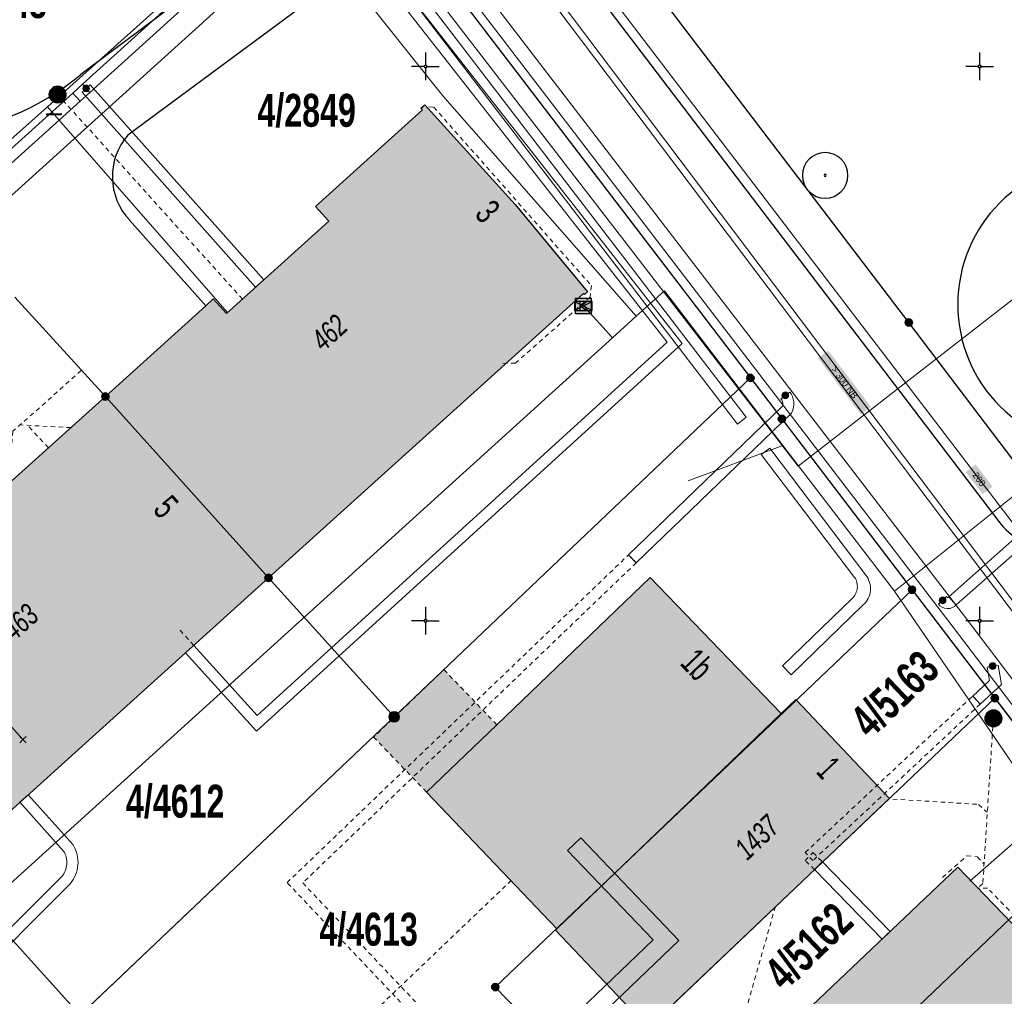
# Model space of a CAD drawing. Header units: metres. Extents: x 2695560 to 2696939, y 1260529 to 1262050.
# Tile 225 of 256: x 2695708 to 2695752, y 1261058 to 1261102. Entities that reach past the tile are written whole.
import ezdxf

# ---------------------------------------------------------------- set-up
doc = ezdxf.new("R2010")
doc.units = ezdxf.units.M
doc.linetypes.add('AUSGEZOGEN', pattern=[0])
doc.linetypes.add('VERDECKT2_S2', pattern=[0.36, 0.2, -0.16])
for name, color, linetype in [('XR$1$AV_Flächen (EO)', 7, 'AUSGEZOGEN'), ('XR$1$AV_Gebäudeflächen (BB)', 7, 'AUSGEZOGEN'), ('XR$1$AV_Gebäudeflächen (EO)', 7, 'AUSGEZOGEN'), ('XR$1$AV_Grenzpunkte', 7, 'AUSGEZOGEN'), ('XR$1$AV_Grundstück-Nr.', 7, 'AUSGEZOGEN'), ('XR$1$AV_Haus-Nr.', 7, 'AUSGEZOGEN'), ('XR$1$AV_Koordinatennetzpunkte', 7, 'AUSGEZOGEN'), ('XR$1$AV_Linien (BB)', 7, 'AUSGEZOGEN'), ('XR$1$AV_Versicherung-Nr.', 7, 'AUSGEZOGEN'), ('XR$1$AW_LK_Schachtdeckel', 24, 'AUSGEZOGEN'), ('XR$1$EW_LK_Knoten', 1, 'AUSGEZOGEN'), ('XR$1$GR_Baum', 94, 'AUSGEZOGEN'), ('XR$1$Liegenschaftsgrenzen', 7, 'AUSGEZOGEN'), ('XR$1$PFAV', 255, 'AUSGEZOGEN'), ('XR$1$PFAW', 255, 'AUSGEZOGEN'), ('XR$1$PFWFM', 255, 'AUSGEZOGEN'), ('XR$1$RAEW', 8, 'AUSGEZOGEN'), ('XR$1$RP_Abstandslinie', 7, 'AUSGEZOGEN'), ('XR$1$TV_LK_KNOTEN', 92, 'AUSGEZOGEN'), ('XR$1$WA_LK_Rohrleitungsteil', 171, 'AUSGEZOGEN')]:
    doc.layers.add(name, color=color, linetype=linetype)
for name, color, linetype, lineweight in [('XR$2$ABW-Linie-R-ungenau', 4, 'VERDECKT2_S2', 18), ('XR$2$ABW-LinieFlaeche-R-genau', 4, 'AUSGEZOGEN', 18), ('XR$2$ABW-Punkt', 6, 'AUSGEZOGEN', 18), ('XR$2$ELE-Flaeche-oberirdisch', 1, 'AUSGEZOGEN', 18), ('XR$2$ELE-LinieFlaeche-genau', 1, 'AUSGEZOGEN', 18), ('XR$2$ELE-LinieFlaeche-ungenau', 1, 'VERDECKT2_S2', 18), ('XR$2$FER-Linie-genau', 30, 'AUSGEZOGEN', 18), ('XR$2$FER-Linie-ungenau', 30, 'VERDECKT2_S2', 18), ('XR$2$KOM-Linie-U-genau', 91, 'AUSGEZOGEN', 18), ('XR$2$KOM-LinieFlaeche-U-genau', 91, 'AUSGEZOGEN', 18), ('XR$2$KOM-Punkt-U', 91, 'AUSGEZOGEN', 18), ('XR$2$WAS-Linie-genau', 5, 'AUSGEZOGEN', 18), ('XR$2$WEI-Text', 59, 'AUSGEZOGEN', 18)]:
    doc.layers.add(name, color=color, linetype=linetype, lineweight=lineweight)
doc.styles.add('ARIAL', font='arial.ttf')
doc.styles.add('TXT', font='txt')

# ---------------------------------------------------------------- blocks, each defined once
blk = doc.blocks.new('COMPLEXOBJECT_226')
at = {"layer": 'XR$1$AV_Linien (BB)', "color": 7, "linetype": 'AUSGEZOGEN', "transparency": 33554687}
blk.add_line((5729.113, 11108.012), (5750.873, 11079.472), dxfattribs=at)
for points in [[(5755.904, 11078.575), (5760.329, 11080.927), (5762.672, 11077.641), (5760.181, 11074.648)], [(5759.825, 11069.97), (5761.724, 11067.507), (5759.218, 11063.686), (5760.172, 11062.544)]]:
    blk.add_lwpolyline(points, dxfattribs=at)
for centre, radius, start, end in [((5730.925, 11109.252), 2.198, 126.9384, 170.3728), ((5730.921, 11109.254), 2.194, 170.4066, 214.4925), ((5753.886, 11081.806), 3.811, 217.7594, 256.7593), ((5753.884, 11081.8), 3.806, 256.7631, 302.0523), ((5762.834, 11072.092), 3.684, 136.0761, 172.7399), ((5762.835, 11072.095), 3.684, 172.7747, 215.2144)]:
    blk.add_arc(centre, radius, start, end, dxfattribs=at)
blk = doc.blocks.new('COMPLEXOBJECT_406')
at = {"layer": 'XR$1$AV_Linien (BB)', "color": 7, "linetype": 'AUSGEZOGEN', "transparency": 33554687}
blk.add_arc((5680.975, 11032.093), 35.523, 41.3118, 54.1486, dxfattribs=at)
blk = doc.blocks.new('COMPLEXOBJECT_434')
at = {"layer": 'XR$1$AV_Linien (BB)', "color": 7, "linetype": 'AUSGEZOGEN', "transparency": 33554687}
blk.add_line((5718.813, 11106.629), (5709.449, 11099.641), dxfattribs=at)
blk.add_lwpolyline([(5696.096, 11098.51), (5689.46, 11105.88), (5681.049, 11115.173), (5682.18, 11116.446), (5692.339, 11108.325), (5699.32, 11114.836)], dxfattribs=at)
for centre, radius, start, end in [((5716.044, 11110.075), 4.42, 308.7796, 16.1177), ((5701.969, 11108.564), 11.644, 239.7109, 309.9719)]:
    blk.add_arc(centre, radius, start, end, dxfattribs=at)
blk = doc.blocks.new('COMPLEXOBJECT_436')
at = {"layer": 'XR$1$AV_Linien (BB)', "color": 7, "linetype": 'AUSGEZOGEN', "transparency": 33554687}
for p, q in [((5724.17, 11106.219), (5711.573, 11096.9)), ((5711.656, 11093.062), (5715.087, 11089.21))]:
    blk.add_line(p, q, dxfattribs=at)
blk.add_arc((5713.739, 11095.027), 2.863, 139.1418, 223.3359, dxfattribs=at)
blk = doc.blocks.new('COMPLEXOBJECT_1390')
at = {"layer": 'XR$1$Liegenschaftsgrenzen', "color": 7, "linetype": 'AUSGEZOGEN', "transparency": 33554687}
blk.add_line((5672.99, 11069.24), (5695.69, 11044.09), dxfattribs=at)
for centre, radius, start, end in [((5551.553, 10913.861), 194.255, 35.08599, 42.09804), ((5703.159, 11020.324), 9.002, 354.5536, 35.2503), ((5703.113, 11020.407), 9.055, 313.8803, 354.0605)]:
    blk.add_arc(centre, radius, start, end, dxfattribs=at)
blk = doc.blocks.new('COMPLEXOBJECT_1394')
at = {"layer": 'XR$1$Liegenschaftsgrenzen', "color": 7, "linetype": 'AUSGEZOGEN', "transparency": 33554687}
for p, q in [((5688.31, 11073.18), (5692.582, 11068.451)), ((5696.868, 11064.533), (5701.78, 11060.886)), ((5707.657, 11055.544), (5708.818, 11056.646))]:
    blk.add_line(p, q, dxfattribs=at)
for centre, radius, start, end in [((5714.667, 11088.307), 29.698, 221.9578, 233.1789), ((5680.975, 11032.093), 35.523, 41.3118, 54.1486)]:
    blk.add_arc(centre, radius, start, end, dxfattribs=at)
blk = doc.blocks.new('BAV15')
at = {"layer": 'XR$1$PFAV', "transparency": 33554687}
blk.add_hatch(color=7, dxfattribs=at).paths.add_polyline_path([(0.5, 0), (0.49, 0.101), (0.459, 0.197), (0.41, 0.286), (0.344, 0.362), (0.264, 0.424), (0.174, 0.469), (0.076, 0.494), (-0.025, 0.499), (-0.125, 0.484), (-0.22, 0.449), (-0.306, 0.395), (-0.379, 0.326), (-0.437, 0.243), (-0.477, 0.15), (-0.497, 0.051), (-0.497, -0.051), (-0.477, -0.15), (-0.437, -0.243), (-0.379, -0.326), (-0.306, -0.395), (-0.22, -0.449), (-0.125, -0.484), (-0.025, -0.499), (0.076, -0.494), (0.174, -0.469), (0.264, -0.424), (0.344, -0.362), (0.41, -0.286), (0.459, -0.197), (0.49, -0.101)])
at = {"color": 7, "transparency": 33554687}
for start, end in [(90, 270), (270, 90)]:
    blk.add_arc((0, 0), 0.5, start, end, dxfattribs=at)
at = {"layer": 'XR$1$PFAV', "transparency": 33554687}
blk.add_circle((0, 0), 0.5, dxfattribs=at)
blk = doc.blocks.new('BAV2041')
at = {"color": 7, "transparency": 33554687}
for p, q in [((0, 0.5), (0, 0.05)), ((-0.05, 0), (-0.5, 0)), ((0.05, 0), (0.5, 0)), ((0, -0.05), (0, -0.5))]:
    blk.add_line(p, q, dxfattribs=at)
blk.add_circle((0, 0), 0.05, dxfattribs=at)
for start, end in [(90, 270), (270, 90)]:
    blk.add_arc((0, 0), 0.05, start, end, dxfattribs=at)
blk = doc.blocks.new('WBGR1')
at = {"color": 94, "transparency": 33554687}
for radius, start, end in [(1, 90, 270), (1, 270, 90), (0.05, 90, 270), (0.05, 270, 90)]:
    blk.add_arc((0, 0), radius, start, end, dxfattribs=at)
blk = doc.blocks.new('BAW2082')
at = {"layer": 'XR$1$PFAW', "transparency": 33554687}
blk.add_hatch(color=7, dxfattribs=at).paths.add_polyline_path([(0.509, -0.003), (0.499, 0.098), (0.469, 0.194), (0.42, 0.283), (0.354, 0.359), (0.274, 0.421), (0.183, 0.466), (0.085, 0.491), (-0.016, 0.496), (-0.116, 0.481), (-0.211, 0.446), (-0.297, 0.392), (-0.37, 0.323), (-0.428, 0.24), (-0.468, 0.147), (-0.488, 0.047), (-0.488, -0.054), (-0.468, -0.153), (-0.428, -0.246), (-0.37, -0.329), (-0.297, -0.398), (-0.211, -0.452), (-0.116, -0.487), (-0.016, -0.502), (0.085, -0.497), (0.183, -0.472), (0.274, -0.427), (0.354, -0.366), (0.42, -0.289), (0.469, -0.2), (0.499, -0.104)])
at = {"transparency": 33554687}
for start, end in [(91.19481, 268.80519), (268.80519, 91.19481)]:
    blk.add_arc((0.01, 0), 0.5, start, end, dxfattribs=at)
at = {"layer": 'XR$1$PFAW', "transparency": 33554687}
blk.add_circle((0.009, -0.003), 0.5, dxfattribs=at)
blk = doc.blocks.new('BWA2013')
at = {"true_color": 0x000000, "transparency": 33554687}
blk.add_hatch(color=18, dxfattribs=at).paths.add_polyline_path([(-0.291, -0.409), (0.352, 0.357), (0.291, 0.409), (-0.352, -0.357)])
at = {"transparency": 33554687}
blk.add_lwpolyline([(-0.291, -0.409), (-0.352, -0.357), (0.291, 0.409), (0.352, 0.357), (-0.291, -0.409)], close=True, dxfattribs=at)
blk = doc.blocks.new('BEW957')
at = {"layer": 'XR$1$RAEW', "transparency": 33554687}
blk.add_hatch(color=1, dxfattribs=at).paths.add_polyline_path([(-0.5, 0), (-0.5, -0.05), (-0.49, -0.1), (-0.48, -0.15), (-0.46, -0.2), (-0.44, -0.24), (-0.41, -0.29), (-0.38, -0.33), (-0.34, -0.36), (-0.31, -0.4), (-0.26, -0.42), (-0.22, -0.45), (-0.17, -0.47), (-0.13, -0.48), (-0.08, -0.49), (-0.03, -0.5), (0.03, -0.5), (0.08, -0.49), (0.13, -0.48), (0.17, -0.47), (0.22, -0.45), (0.26, -0.42), (0.31, -0.4), (0.34, -0.36), (0.38, -0.33), (0.41, -0.29), (0.44, -0.24), (0.46, -0.2), (0.48, -0.15), (0.49, -0.1), (0.5, -0.05), (0.5, 0), (0.5, 0.05), (0.49, 0.1), (0.48, 0.15), (0.46, 0.2), (0.44, 0.24), (0.41, 0.29), (0.38, 0.33), (0.34, 0.36), (0.31, 0.4), (0.26, 0.42), (0.22, 0.45), (0.17, 0.47), (0.13, 0.48), (0.08, 0.49), (0.03, 0.5), (-0.03, 0.5), (-0.08, 0.49), (-0.13, 0.48), (-0.17, 0.47), (-0.22, 0.45), (-0.26, 0.42), (-0.31, 0.4), (-0.34, 0.36), (-0.38, 0.33), (-0.41, 0.29), (-0.44, 0.24), (-0.46, 0.2), (-0.48, 0.15), (-0.49, 0.1), (-0.5, 0.05)])
at = {"color": 1, "transparency": 33554687}
for start, end in [(90, 180), (180, 270), (0, 90), (270, 0)]:
    blk.add_arc((0, 0), 0.5, start, end, dxfattribs=at)
at = {"layer": 'XR$1$RAEW', "color": 1, "transparency": 33554687}
blk.add_circle((0, 0), 0.5, dxfattribs=at)
blk = doc.blocks.new('BTV1')
at = {"layer": 'XR$1$PFWFM', "transparency": 33554687}
blk.add_hatch(color=7, dxfattribs=at).paths.add_polyline_path([(-0.5, 0.5), (-0.5, -0.5), (0.5, -0.5), (0.5, 0.5)])
at = {"color": 92, "transparency": 33554687}
for p, q in [((-0.219, 0.321), (-0.219, -0.298)), ((-0.208, -0.05), (0.23, 0.31)), ((-0.159, 0.001), (0.192, -0.283))]:
    blk.add_line(p, q, dxfattribs=at)
blk.add_polyline3d([(-0.5, 0.5, 0.993), (0.5, 0.5, 0.993), (0.5, -0.5, 0.993), (-0.5, -0.5, 0.993)], close=True, dxfattribs=at)
blk = doc.blocks.new('KOM-BAUWERK-U')
at = {"layer": 'XR$2$KOM-Punkt-U', "linetype": 'AUSGEZOGEN', "lineweight": 25, "transparency": 33554687}
blk.add_polyline3d([(-400, -200, 2500), (400, -200, 2500), (400, 200, 2500), (-400, 200, 2500)], close=True, dxfattribs=at)
for points in [[(-400, 200, 2500), (0, 0, 2500), (400, -200, 2500)], [(-400, -200, 2500), (0, 0, 2500), (400, 200, 2500)]]:
    blk.add_polyline3d(points, dxfattribs=at)
blk = doc.blocks.new('KOM-UNBEKANNT-U')
at = {"layer": 'XR$2$KOM-Punkt-U', "linetype": 'AUSGEZOGEN', "lineweight": 20, "transparency": 33554687}
for p, q in [((0, 0, 2500), (-141, 141, 2500)), ((-141, -141, 2500), (0, 0, 2500)), ((0, 0, 2500), (141, 141, 2500)), ((141, -141, 2500), (0, 0, 2500))]:
    blk.add_line(p, q, dxfattribs=at)
blk = doc.blocks.new('ABW-KONTROLLSCHACHT')
at = {"layer": 'XR$2$ABW-Punkt', "linetype": 'AUSGEZOGEN', "lineweight": 25, "transparency": 33554687}
for points in [[(-343, 68, 2500), (0, 0, 2500), (-350, 0, 2500)], [(-343, 68), (0, 0), (-350, 0)], [(-343, 68, 2500), (-343, 68), (-350, 0), (-350, 0, 2500)], [(-350, 0, 2500), (0, 0, 2500), (-343, -68, 2500)], [(-350, 0), (0, 0), (-343, -68)], [(-323, 134, 2500), (0, 0, 2500), (-343, 68, 2500)], [(-323, 134), (0, 0), (-343, 68)], [(-323, 134, 2500), (-323, 134), (-343, 68), (-343, 68, 2500)], [(-343, -68, 2500), (0, 0, 2500), (-323, -134, 2500)], [(-343, -68), (0, 0), (-323, -134)], [(-291, 194, 2500), (0, 0, 2500), (-323, 134, 2500)], [(-291, 194), (0, 0), (-323, 134)], [(-291, 194, 2500), (-291, 194), (-323, 134), (-323, 134, 2500)], [(-323, -134, 2500), (0, 0, 2500), (-291, -194, 2500)], [(-323, -134), (0, 0), (-291, -194)], [(-247, 247, 2500), (0, 0, 2500), (-291, 194, 2500)], [(-247, 247), (0, 0), (-291, 194)], [(-247, 247, 2500), (-247, 247), (-291, 194), (-291, 194, 2500)], [(-291, -194, 2500), (0, 0, 2500), (-247, -247, 2500)], [(-291, -194), (0, 0), (-247, -247)], [(-194, 291, 2500), (0, 0, 2500), (-247, 247, 2500)], [(-194, 291), (0, 0), (-247, 247)], [(-194, 291, 2500), (-194, 291), (-247, 247), (-247, 247, 2500)], [(-247, -247, 2500), (0, 0, 2500), (-194, -291, 2500)], [(-247, -247), (0, 0), (-194, -291)], [(-134, 323, 2500), (0, 0, 2500), (-194, 291, 2500)], [(-134, 323), (0, 0), (-194, 291)], [(-134, 323, 2500), (-134, 323), (-194, 291), (-194, 291, 2500)], [(-194, -291, 2500), (0, 0, 2500), (-134, -323, 2500)], [(-194, -291), (0, 0), (-134, -323)], [(-68, 343, 2500), (0, 0, 2500), (-134, 323, 2500)], [(-68, 343), (0, 0), (-134, 323)], [(-68, 343, 2500), (-68, 343), (-134, 323), (-134, 323, 2500)], [(-134, -323, 2500), (0, 0, 2500), (-68, -343, 2500)], [(-134, -323), (0, 0), (-68, -343)], [(0, 350, 2500), (0, 0, 2500), (-68, 343, 2500)], [(0, 350), (0, 0), (-68, 343)], [(0, 350, 2500), (0, 350), (-68, 343), (-68, 343, 2500)], [(-68, -343, 2500), (0, 0, 2500), (0, -350, 2500)], [(-68, -343), (0, 0), (0, -350)], [(68, 343, 2500), (0, 0, 2500), (0, 350, 2500)], [(68, 343), (0, 0), (0, 350)], [(68, 343, 2500), (68, 343), (0, 350), (0, 350, 2500)], [(134, 323, 2500), (0, 0, 2500), (68, 343, 2500)], [(134, 323), (0, 0), (68, 343)], [(194, 291, 2500), (0, 0, 2500), (134, 323, 2500)], [(194, 291), (0, 0), (134, 323)], [(247, 247, 2500), (0, 0, 2500), (194, 291, 2500)], [(247, 247), (0, 0), (194, 291)], [(291, 194, 2500), (0, 0, 2500), (247, 247, 2500)], [(291, 194), (0, 0), (247, 247)], [(323, 134, 2500), (0, 0, 2500), (291, 194, 2500)], [(323, 134), (0, 0), (291, 194)], [(343, 68, 2500), (0, 0, 2500), (323, 134, 2500)], [(343, 68), (0, 0), (323, 134)], [(350, 0, 2500), (0, 0, 2500), (343, 68, 2500)], [(350, 0), (0, 0), (343, 68)], [(0, -350, 2500), (0, 0, 2500), (68, -343, 2500)], [(68, -343, 2500), (0, 0, 2500), (134, -323, 2500)], [(134, -323, 2500), (0, 0, 2500), (194, -291, 2500)], [(194, -291, 2500), (0, 0, 2500), (247, -247, 2500)], [(247, -247, 2500), (0, 0, 2500), (291, -194, 2500)], [(291, -194, 2500), (0, 0, 2500), (323, -134, 2500)], [(323, -134, 2500), (0, 0, 2500), (343, -68, 2500)], [(343, -68, 2500), (0, 0, 2500), (350, 0, 2500)], [(0, -350), (0, 0), (68, -343)], [(68, -343), (0, 0), (134, -323)], [(134, -323), (0, 0), (194, -291)], [(194, -291), (0, 0), (247, -247)], [(247, -247), (0, 0), (291, -194)], [(291, -194), (0, 0), (323, -134)], [(323, -134), (0, 0), (343, -68)], [(343, -68), (0, 0), (350, 0)], [(134, 323, 2500), (134, 323), (68, 343), (68, 343, 2500)], [(194, 291, 2500), (194, 291), (134, 323), (134, 323, 2500)], [(247, 247, 2500), (247, 247), (194, 291), (194, 291, 2500)], [(291, 194, 2500), (291, 194), (247, 247), (247, 247, 2500)], [(323, 134, 2500), (323, 134), (291, 194), (291, 194, 2500)], [(343, 68, 2500), (343, 68), (323, 134), (323, 134, 2500)], [(350, 0, 2500), (350, 0), (343, 68), (343, 68, 2500)], [(-350, 0, 2500), (-350, 0), (-343, -68), (-343, -68, 2500)], [(-343, -68, 2500), (-343, -68), (-323, -134), (-323, -134, 2500)], [(-323, -134, 2500), (-323, -134), (-291, -194), (-291, -194, 2500)], [(-291, -194, 2500), (-291, -194), (-247, -247), (-247, -247, 2500)], [(-247, -247, 2500), (-247, -247), (-194, -291), (-194, -291, 2500)], [(-194, -291, 2500), (-194, -291), (-134, -323), (-134, -323, 2500)], [(-134, -323, 2500), (-134, -323), (-68, -343), (-68, -343, 2500)], [(-68, -343, 2500), (-68, -343), (0, -350), (0, -350, 2500)], [(0, -350, 2500), (0, -350), (68, -343), (68, -343, 2500)], [(68, -343, 2500), (68, -343), (134, -323), (134, -323, 2500)], [(134, -323, 2500), (134, -323), (194, -291), (194, -291, 2500)], [(194, -291, 2500), (194, -291), (247, -247), (247, -247, 2500)], [(247, -247, 2500), (247, -247), (291, -194), (291, -194, 2500)], [(291, -194, 2500), (291, -194), (323, -134), (323, -134, 2500)], [(323, -134, 2500), (323, -134), (343, -68), (343, -68, 2500)], [(343, -68, 2500), (343, -68), (350, 0), (350, 0, 2500)]]:
    blk.add_3dface(points, dxfattribs=at)
blk = doc.blocks.new('ABW-DECKEL')
at = {"layer": 'XR$2$ABW-Punkt', "linetype": 'AUSGEZOGEN', "lineweight": 25, "transparency": 33554687}
for points in [[(-343, 68, 2500), (0, 0, 2500), (-350, 0, 2500)], [(-343, 68), (0, 0), (-350, 0)], [(-343, 68, 2500), (-343, 68), (-350, 0), (-350, 0, 2500)], [(-350, 0, 2500), (0, 0, 2500), (-343, -68, 2500)], [(-350, 0), (0, 0), (-343, -68)], [(-323, 134, 2500), (0, 0, 2500), (-343, 68, 2500)], [(-323, 134), (0, 0), (-343, 68)], [(-323, 134, 2500), (-323, 134), (-343, 68), (-343, 68, 2500)], [(-343, -68, 2500), (0, 0, 2500), (-323, -134, 2500)], [(-343, -68), (0, 0), (-323, -134)], [(-291, 194, 2500), (0, 0, 2500), (-323, 134, 2500)], [(-291, 194), (0, 0), (-323, 134)], [(-291, 194, 2500), (-291, 194), (-323, 134), (-323, 134, 2500)], [(-323, -134, 2500), (0, 0, 2500), (-291, -194, 2500)], [(-323, -134), (0, 0), (-291, -194)], [(-247, 247, 2500), (0, 0, 2500), (-291, 194, 2500)], [(-247, 247), (0, 0), (-291, 194)], [(-247, 247, 2500), (-247, 247), (-291, 194), (-291, 194, 2500)], [(-291, -194, 2500), (0, 0, 2500), (-247, -247, 2500)], [(-291, -194), (0, 0), (-247, -247)], [(-194, 291, 2500), (0, 0, 2500), (-247, 247, 2500)], [(-194, 291), (0, 0), (-247, 247)], [(-194, 291, 2500), (-194, 291), (-247, 247), (-247, 247, 2500)], [(-247, -247, 2500), (0, 0, 2500), (-194, -291, 2500)], [(-247, -247), (0, 0), (-194, -291)], [(-134, 323, 2500), (0, 0, 2500), (-194, 291, 2500)], [(-134, 323), (0, 0), (-194, 291)], [(-134, 323, 2500), (-134, 323), (-194, 291), (-194, 291, 2500)], [(-194, -291, 2500), (0, 0, 2500), (-134, -323, 2500)], [(-194, -291), (0, 0), (-134, -323)], [(-68, 343, 2500), (0, 0, 2500), (-134, 323, 2500)], [(-68, 343), (0, 0), (-134, 323)], [(-68, 343, 2500), (-68, 343), (-134, 323), (-134, 323, 2500)], [(-134, -323, 2500), (0, 0, 2500), (-68, -343, 2500)], [(-134, -323), (0, 0), (-68, -343)], [(0, 350, 2500), (0, 0, 2500), (-68, 343, 2500)], [(0, 350), (0, 0), (-68, 343)], [(0, 350, 2500), (0, 350), (-68, 343), (-68, 343, 2500)], [(-68, -343, 2500), (0, 0, 2500), (0, -350, 2500)], [(-68, -343), (0, 0), (0, -350)], [(68, 343, 2500), (0, 0, 2500), (0, 350, 2500)], [(68, 343), (0, 0), (0, 350)], [(68, 343, 2500), (68, 343), (0, 350), (0, 350, 2500)], [(134, 323, 2500), (0, 0, 2500), (68, 343, 2500)], [(134, 323), (0, 0), (68, 343)], [(194, 291, 2500), (0, 0, 2500), (134, 323, 2500)], [(194, 291), (0, 0), (134, 323)], [(247, 247, 2500), (0, 0, 2500), (194, 291, 2500)], [(247, 247), (0, 0), (194, 291)], [(291, 194, 2500), (0, 0, 2500), (247, 247, 2500)], [(291, 194), (0, 0), (247, 247)], [(323, 134, 2500), (0, 0, 2500), (291, 194, 2500)], [(323, 134), (0, 0), (291, 194)], [(343, 68, 2500), (0, 0, 2500), (323, 134, 2500)], [(343, 68), (0, 0), (323, 134)], [(350, 0, 2500), (0, 0, 2500), (343, 68, 2500)], [(350, 0), (0, 0), (343, 68)], [(0, -350, 2500), (0, 0, 2500), (68, -343, 2500)], [(68, -343, 2500), (0, 0, 2500), (134, -323, 2500)], [(134, -323, 2500), (0, 0, 2500), (194, -291, 2500)], [(194, -291, 2500), (0, 0, 2500), (247, -247, 2500)], [(247, -247, 2500), (0, 0, 2500), (291, -194, 2500)], [(291, -194, 2500), (0, 0, 2500), (323, -134, 2500)], [(323, -134, 2500), (0, 0, 2500), (343, -68, 2500)], [(343, -68, 2500), (0, 0, 2500), (350, 0, 2500)], [(0, -350), (0, 0), (68, -343)], [(68, -343), (0, 0), (134, -323)], [(134, -323), (0, 0), (194, -291)], [(194, -291), (0, 0), (247, -247)], [(247, -247), (0, 0), (291, -194)], [(291, -194), (0, 0), (323, -134)], [(323, -134), (0, 0), (343, -68)], [(343, -68), (0, 0), (350, 0)], [(134, 323, 2500), (134, 323), (68, 343), (68, 343, 2500)], [(194, 291, 2500), (194, 291), (134, 323), (134, 323, 2500)], [(247, 247, 2500), (247, 247), (194, 291), (194, 291, 2500)], [(291, 194, 2500), (291, 194), (247, 247), (247, 247, 2500)], [(323, 134, 2500), (323, 134), (291, 194), (291, 194, 2500)], [(343, 68, 2500), (343, 68), (323, 134), (323, 134, 2500)], [(350, 0, 2500), (350, 0), (343, 68), (343, 68, 2500)], [(-350, 0, 2500), (-350, 0), (-343, -68), (-343, -68, 2500)], [(-343, -68, 2500), (-343, -68), (-323, -134), (-323, -134, 2500)], [(-323, -134, 2500), (-323, -134), (-291, -194), (-291, -194, 2500)], [(-291, -194, 2500), (-291, -194), (-247, -247), (-247, -247, 2500)], [(-247, -247, 2500), (-247, -247), (-194, -291), (-194, -291, 2500)], [(-194, -291, 2500), (-194, -291), (-134, -323), (-134, -323, 2500)], [(-134, -323, 2500), (-134, -323), (-68, -343), (-68, -343, 2500)], [(-68, -343, 2500), (-68, -343), (0, -350), (0, -350, 2500)], [(0, -350, 2500), (0, -350), (68, -343), (68, -343, 2500)], [(68, -343, 2500), (68, -343), (134, -323), (134, -323, 2500)], [(134, -323, 2500), (134, -323), (194, -291), (194, -291, 2500)], [(194, -291, 2500), (194, -291), (247, -247), (247, -247, 2500)], [(247, -247, 2500), (247, -247), (291, -194), (291, -194, 2500)], [(291, -194, 2500), (291, -194), (323, -134), (323, -134, 2500)], [(323, -134, 2500), (323, -134), (343, -68), (343, -68, 2500)], [(343, -68, 2500), (343, -68), (350, 0), (350, 0, 2500)]]:
    blk.add_3dface(points, dxfattribs=at)

msp = doc.modelspace()

# ---------------------------------------------------------------- hatches: boundary and pattern name
at = {"transparency": 33554687}
for points in [[(2695744.139, 1261086.995), (2695743.686, 1261086.65), (2695745.617, 1261084.115), (2695746.07, 1261084.46)], [(2695750.797, 1261081.858), (2695750.347, 1261081.515), (2695751.107, 1261080.518), (2695751.557, 1261080.861)]]:
    msp.add_hatch(color=7, dxfattribs=at).paths.add_polyline_path(points)
at = {"layer": 'XR$1$AV_Gebäudeflächen (BB)', "true_color": 0xd2d2d2, "transparency": 33554687}
for points in [[(2695711.53, 1261084.92), (2695718.89, 1261076.75), (2695733.097, 1261089.574), (2695733.142, 1261089.524), (2695733.282, 1261089.651), (2695730.019, 1261093.576), (2695725.935, 1261098.085), (2695725.765, 1261097.932), (2695725.837, 1261097.852), (2695721.016, 1261093.5), (2695721.614, 1261092.838), (2695716.988, 1261088.662), (2695716.392, 1261089.323), (2695716.057, 1261089.02)], [(2695718.89, 1261076.75), (2695711.53, 1261084.92), (2695707.023, 1261080.869), (2695706.634, 1261080.519), (2695707.233, 1261079.856), (2695702.599, 1261075.673), (2695702.003, 1261076.334), (2695697.177, 1261071.978), (2695697.112, 1261072.05), (2695696.941, 1261071.896), (2695704.433, 1261063.611), (2695704.589, 1261063.752), (2695704.544, 1261063.801)], [(2695731.901, 1261060.922), (2695742.01, 1261070.622), (2695736.115, 1261076.765), (2695729.191, 1261070.12), (2695726.02, 1261067.078)], [(2695742.01, 1261070.622), (2695731.901, 1261060.922), (2695731.836, 1261060.86), (2695736.023, 1261056.456), (2695746.9, 1261066.798), (2695742.676, 1261071.262)], [(2695739.873, 1261052.25), (2695745.333, 1261046.556), (2695756.42, 1261057.013), (2695755.996, 1261057.454), (2695755.247, 1261058.233), (2695749.989, 1261063.702), (2695738.947, 1261053.215)]]:
    msp.add_hatch(color=254, dxfattribs=at).paths.add_polyline_path(points)
at = {"layer": 'XR$1$AV_Gebäudeflächen (EO)', "true_color": 0xebebeb, "transparency": 33554687}
msp.add_hatch(color=7, dxfattribs=at).paths.add_polyline_path([(2695723.631, 1261069.567), (2695726.02, 1261067.078), (2695729.191, 1261070.12), (2695726.802, 1261072.61)])

# ---------------------------------------------------------------- linework, layer by layer
at = {"layer": 'XR$1$AV_Flächen (EO)', "color": 7, "linetype": 'AUSGEZOGEN', "transparency": 33554687}
msp.add_line((2695726.02, 1261067.078), (2695729.191, 1261070.12), dxfattribs=at)
at = {"layer": 'XR$1$AV_Flächen (EO)', "color": 7, "linetype": 'VERDECKT2_S2', "transparency": 33554687}
msp.add_line((2695723.631, 1261069.567), (2695726.02, 1261067.078), dxfattribs=at)
msp.add_lwpolyline([(2695729.191, 1261070.12), (2695726.802, 1261072.61), (2695723.631, 1261069.567)], dxfattribs=at)
at = {"layer": 'XR$1$AV_Linien (BB)', "color": 7, "linetype": 'AUSGEZOGEN', "transparency": 33554687}
for p, q in [((2695725.14, 1261106.029), (2695740.63, 1261085.76)), ((2695711.53, 1261084.92), (2695716.057, 1261089.02)), ((2695707.023, 1261080.869), (2695711.53, 1261084.92)), ((2695711.53, 1261084.92), (2695718.89, 1261076.75)), ((2695742.01, 1261070.622), (2695742.676, 1261071.262)), ((2695746.9, 1261066.798), (2695742.676, 1261071.262)), ((2695731.901, 1261060.922), (2695742.01, 1261070.622))]:
    msp.add_line(p, q, dxfattribs=at)
for points in [[(2695716.057, 1261089.02), (2695716.392, 1261089.323), (2695716.988, 1261088.662), (2695721.614, 1261092.838), (2695721.016, 1261093.5), (2695725.837, 1261097.852), (2695725.765, 1261097.932), (2695725.935, 1261098.085), (2695730.019, 1261093.576), (2695733.282, 1261089.651), (2695733.142, 1261089.524), (2695733.097, 1261089.574), (2695718.89, 1261076.75)], [(2695715.257, 1261051.819), (2695710.866, 1261057.227), (2695710.75, 1261057.37), (2695724.56, 1261070.48), (2695740.63, 1261085.76)], [(2695740.63, 1261085.76), (2695742.05, 1261083.91), (2695747.92, 1261076.21), (2695758.94, 1261061.774)], [(2695718.89, 1261076.75), (2695704.544, 1261063.801), (2695704.589, 1261063.752), (2695704.433, 1261063.611), (2695696.941, 1261071.896), (2695697.112, 1261072.05), (2695697.177, 1261071.978), (2695702.003, 1261076.334), (2695702.599, 1261075.673), (2695707.233, 1261079.856), (2695706.634, 1261080.519), (2695707.023, 1261080.869)], [(2695731.901, 1261060.922), (2695726.02, 1261067.078), (2695729.191, 1261070.12), (2695736.115, 1261076.765), (2695742.01, 1261070.622)], [(2695746.9, 1261066.798), (2695736.023, 1261056.456), (2695731.836, 1261060.86), (2695731.901, 1261060.922)], [(2695739.873, 1261052.25), (2695738.947, 1261053.215), (2695749.989, 1261063.702), (2695755.247, 1261058.233)]]:
    msp.add_lwpolyline(points, dxfattribs=at)
at = {"layer": 'XR$1$Liegenschaftsgrenzen', "color": 7, "linetype": 'AUSGEZOGEN', "transparency": 33554687}
for p, q in [((2695723.29, 1261108.45), (2695705.115, 1261092.03)), ((2695723.29, 1261108.45), (2695740.63, 1261085.76)), ((2695740.63, 1261085.76), (2695724.56, 1261070.48)), ((2695747.92, 1261076.21), (2695751.654, 1261071.318)), ((2695733.356, 1261053.921), (2695751.654, 1261071.318)), ((2695751.654, 1261071.318), (2695759.6, 1261060.91)), ((2695709.788, 1261056.456), (2695724.56, 1261070.48))]:
    msp.add_line(p, q, dxfattribs=at)
for points in [[(2695764.79, 1261065.86), (2695747.78, 1261088.26), (2695728.98, 1261112.91), (2695725.67, 1261117.18)], [(2695724.56, 1261070.48), (2695718.89, 1261076.75), (2695711.53, 1261084.92), (2695707.45, 1261089.41)], [(2695740.63, 1261085.76), (2695742.05, 1261083.91), (2695747.92, 1261076.21)], [(2695733.356, 1261053.921), (2695729.12, 1261058.29), (2695747.92, 1261076.21)]]:
    msp.add_lwpolyline(points, dxfattribs=at)
at = {"layer": 'XR$1$RP_Abstandslinie', "color": 7, "linetype": 'AUSGEZOGEN', "transparency": 33554687}
for points in [[(2695742.27, 1261051.74), (2695779.91, 1261087.75), (2695816.03, 1261122.32), (2695859.01, 1261163.45), (2695885.13, 1261188.53)], [(2695645.476, 1261128.982), (2695649.87, 1261124.11), (2695683.37, 1261086.98), (2695724.37, 1261041.53), (2695738.82, 1261055.35), (2695742.27, 1261051.74)]]:
    msp.add_lwpolyline(points, dxfattribs=at)
at = {"layer": 'XR$2$ABW-Linie-R-ungenau', "linetype": 'VERDECKT2_S2', "transparency": 33554687}
for p, q in [((2695709.377, 1261098.547), (2695717.768, 1261089.254)), ((2695709.98, 1261083.519), (2695707.685, 1261083.642)), ((2695708.958, 1261082.61), (2695708.044, 1261083.61)), ((2695729.844, 1261063.103), (2695721.551, 1261055.176))]:
    msp.add_line(p, q, dxfattribs=at)
for points in [[(2695726.12, 1261097.987), (2695726.348, 1261097.975), (2695733.456, 1261089.923), (2695733.406, 1261089.409), (2695730.025, 1261086.433), (2695729.45, 1261086.412)], [(2695710.439, 1261086.09), (2695707.363, 1261083.358), (2695707.265, 1261082.199)], [(2695751.588, 1261070.387), (2695751.116, 1261062.965), (2695750.856, 1261062.714)], [(2695747.057, 1261066.768), (2695750.919, 1261066.529), (2695751.304, 1261066.171)], [(2695749.29, 1261063.236), (2695750.391, 1261064.204), (2695750.866, 1261064.166), (2695751.151, 1261063.862)], [(2695755.75, 1261056.242), (2695756.618, 1261057.03), (2695756.591, 1261057.372), (2695751.33, 1261062.748), (2695750.935, 1261062.748)], [(2695741.755, 1261061.924), (2695740.088, 1261056.028), (2695740.15, 1261055.719), (2695741.144, 1261055.256)]]:
    msp.add_lwpolyline(points, dxfattribs=at)
at = {"layer": 'XR$2$ABW-LinieFlaeche-R-genau', "linetype": 'AUSGEZOGEN', "transparency": 33554687}
msp.add_lwpolyline([(2695717.571, 1261121.949), (2695762.171, 1261062.851), (2695761.931, 1261062.671), (2695717.331, 1261121.769), (2695717.571, 1261121.949)], close=True, dxfattribs=at)
at = {"layer": 'XR$2$ELE-Flaeche-oberirdisch', "transparency": 33554687}
for points in [[(2695679.874, 1261163.383), (2695679.423, 1261163.034), (2695689.257, 1261150.31), (2695701.189, 1261134.534), (2695723.798, 1261104.882), (2695740.044, 1261083.681), (2695740.442, 1261083.986), (2695724.196, 1261105.186), (2695701.617, 1261134.854), (2695689.712, 1261150.654), (2695679.874, 1261163.383)], [(2695741.506, 1261082.6), (2695741.11, 1261082.301), (2695745.333, 1261076.767), (2695745.366, 1261076.711), (2695745.394, 1261076.652), (2695745.417, 1261076.592), (2695745.434, 1261076.529), (2695745.446, 1261076.465), (2695745.453, 1261076.401), (2695745.454, 1261076.336), (2695745.449, 1261076.271), (2695745.439, 1261076.207), (2695745.423, 1261076.144), (2695745.402, 1261076.082), (2695745.376, 1261076.023), (2695745.344, 1261075.966), (2695745.308, 1261075.912), (2695745.268, 1261075.861), (2695745.223, 1261075.814), (2695742.078, 1261072.771), (2695742.463, 1261072.373), (2695745.721, 1261075.526), (2695745.787, 1261075.591), (2695745.847, 1261075.661), (2695745.9, 1261075.737), (2695745.946, 1261075.818), (2695745.983, 1261075.902), (2695746.013, 1261075.99), (2695746.034, 1261076.08), (2695746.046, 1261076.172), (2695746.05, 1261076.265), (2695746.044, 1261076.357), (2695746.03, 1261076.448), (2695746.008, 1261076.538), (2695745.977, 1261076.625), (2695745.937, 1261076.709), (2695745.89, 1261076.789), (2695745.836, 1261076.864), (2695741.506, 1261082.6)]]:
    msp.add_lwpolyline(points, close=True, dxfattribs=at)
msp.add_lwpolyline([(2695728.24, 1261102.611), (2695749.782, 1261074.528), (2695759.014, 1261062.396), (2695759.55, 1261062.809), (2695750.326, 1261074.955), (2695728.783, 1261103.015)], dxfattribs=at)
at = {"layer": 'XR$2$ELE-LinieFlaeche-genau', "linetype": 'AUSGEZOGEN', "transparency": 33554687}
for points in [[(2695710.497, 1261099.004), (2695722.724, 1261110.077), (2695722.724, 1261110.077), (2695722.727, 1261110.156), (2695722.722, 1261110.235), (2695722.71, 1261110.314), (2695722.692, 1261110.391), (2695722.666, 1261110.467), (2695722.632, 1261110.541), (2695722.588, 1261110.62), (2695723.024, 1261110.864), (2695723.08, 1261110.765), (2695723.13, 1261110.651), (2695723.172, 1261110.533), (2695723.202, 1261110.41), (2695723.22, 1261110.287), (2695723.227, 1261110.16), (2695723.222, 1261110.035), (2695723.196, 1261109.831), (2695710.833, 1261098.634), (2695710.497, 1261099.004)], [(2695710.061, 1261098.611), (2695710.498, 1261099.005), (2695710.832, 1261098.633), (2695710.395, 1261098.239), (2695710.061, 1261098.611)], [(2695718.303, 1261089.85), (2695710.478, 1261098.653), (2695710.852, 1261098.985), (2695718.677, 1261090.182), (2695718.303, 1261089.85)], [(2695698.33, 1261088.413), (2695698.448, 1261088.419), (2695698.553, 1261088.435), (2695698.657, 1261088.462), (2695698.758, 1261088.499), (2695698.853, 1261088.545), (2695698.945, 1261088.6), (2695699.03, 1261088.664), (2695699.119, 1261088.746), (2695710.061, 1261098.611), (2695710.395, 1261098.239), (2695699.455, 1261088.376), (2695699.35, 1261088.28), (2695699.225, 1261088.186), (2695699.093, 1261088.105), (2695698.952, 1261088.037), (2695698.805, 1261087.984), (2695698.655, 1261087.945), (2695698.5, 1261087.921), (2695698.356, 1261087.913), (2695698.33, 1261088.413)], [(2695735.133, 1261077.783), (2695742.065, 1261084.466), (2695742.073, 1261084.483), (2695742.086, 1261084.531), (2695742.092, 1261084.581), (2695742.09, 1261084.631), (2695742.081, 1261084.68), (2695742.064, 1261084.727), (2695742.041, 1261084.772), (2695742, 1261084.826), (2695742.402, 1261085.124), (2695742.465, 1261085.039), (2695742.524, 1261084.927), (2695742.565, 1261084.808), (2695742.588, 1261084.685), (2695742.592, 1261084.561), (2695742.578, 1261084.437), (2695742.545, 1261084.315), (2695742.481, 1261084.172), (2695735.481, 1261077.423), (2695735.133, 1261077.783)], [(2695749.582, 1261075.895), (2695752.561, 1261078.528), (2695752.584, 1261078.559), (2695752.601, 1261078.597), (2695752.612, 1261078.639), (2695752.614, 1261078.681), (2695752.608, 1261078.722), (2695752.595, 1261078.76), (2695752.573, 1261078.797), (2695752.528, 1261078.848), (2695752.902, 1261079.178), (2695752.977, 1261079.093), (2695753.049, 1261078.974), (2695753.096, 1261078.842), (2695753.116, 1261078.703), (2695753.108, 1261078.563), (2695753.075, 1261078.429), (2695753.016, 1261078.303), (2695752.931, 1261078.188), (2695749.914, 1261075.521), (2695749.582, 1261075.895)], [(2695749.479, 1261075.899), (2695749.502, 1261075.874), (2695749.511, 1261075.869), (2695749.52, 1261075.865), (2695749.531, 1261075.863), (2695749.537, 1261075.864), (2695749.545, 1261075.866), (2695749.556, 1261075.872), (2695749.583, 1261075.896), (2695749.913, 1261075.52), (2695749.844, 1261075.46), (2695749.743, 1261075.404), (2695749.629, 1261075.368), (2695749.507, 1261075.361), (2695749.39, 1261075.379), (2695749.281, 1261075.421), (2695749.182, 1261075.486), (2695749.117, 1261075.553), (2695749.479, 1261075.899)], [(2695750.657, 1261071.416), (2695751.416, 1261072.117), (2695751.309, 1261072.723), (2695751.801, 1261072.811), (2695751.956, 1261071.935), (2695750.997, 1261071.048), (2695750.657, 1261071.416)], [(2695746.574, 1261060.453), (2695743.52, 1261063.589), (2695743.878, 1261063.937), (2695746.932, 1261060.801), (2695746.574, 1261060.453)]]:
    msp.add_lwpolyline(points, close=True, dxfattribs=at)
msp.add_lwpolyline([(2695704.955, 1261058.655), (2695709.57, 1261063.279), (2695709.613, 1261063.336), (2695709.655, 1261063.401), (2695709.691, 1261063.467), (2695709.723, 1261063.539), (2695709.749, 1261063.611), (2695709.769, 1261063.684), (2695709.784, 1261063.761), (2695709.793, 1261063.838), (2695709.796, 1261063.915), (2695709.793, 1261063.99), (2695709.783, 1261064.067), (2695709.768, 1261064.144), (2695709.748, 1261064.216), (2695709.721, 1261064.29), (2695709.689, 1261064.36), (2695709.662, 1261064.411), (2695707.675, 1261066.626), (2695708.047, 1261066.96), (2695710.072, 1261064.701), (2695710.137, 1261064.584), (2695710.185, 1261064.478), (2695710.224, 1261064.37), (2695710.256, 1261064.258), (2695710.277, 1261064.145), (2695710.291, 1261064.032), (2695710.296, 1261063.915), (2695710.291, 1261063.798), (2695710.278, 1261063.685), (2695710.257, 1261063.572), (2695710.227, 1261063.459), (2695710.187, 1261063.351), (2695710.141, 1261063.247), (2695710.085, 1261063.143), (2695710.021, 1261063.048), (2695709.948, 1261062.951), (2695705.317, 1261058.311)], dxfattribs=at)
at = {"layer": 'XR$2$ELE-LinieFlaeche-ungenau', "linetype": 'VERDECKT2_S2', "transparency": 33554687}
for points in [[(2695731.538, 1261050.558), (2695719.729, 1261063.001), (2695735.134, 1261077.783), (2695735.48, 1261077.423), (2695720.433, 1261062.985), (2695731.9, 1261050.902), (2695731.538, 1261050.558)], [(2695743.102, 1261064.359), (2695750.656, 1261071.415), (2695750.998, 1261071.049), (2695743.444, 1261063.993), (2695743.102, 1261064.359)], [(2695743.525, 1261063.584), (2695743.099, 1261063.997), (2695743.447, 1261064.355), (2695743.873, 1261063.942), (2695743.525, 1261063.584)]]:
    msp.add_lwpolyline(points, close=True, dxfattribs=at)
at = {"layer": 'XR$2$FER-Linie-genau', "linetype": 'AUSGEZOGEN', "transparency": 33554687}
for points in [[(2695740.054, 1261155.689), (2695756.518, 1261138.679), (2695740.487, 1261123.258), (2695728.581, 1261111.717), (2695722.816, 1261106.12), (2695737.556, 1261087.32), (2695718.349, 1261069.838), (2695715.143, 1261073.366)], [(2695739.693, 1261155.343), (2695755.81, 1261138.691), (2695740.139, 1261123.618), (2695728.233, 1261112.075), (2695722.146, 1261106.166), (2695736.876, 1261087.378), (2695718.383, 1261070.544), (2695715.515, 1261073.701)]]:
    msp.add_lwpolyline(points, dxfattribs=at)
at = {"layer": 'XR$2$FER-Linie-ungenau', "linetype": 'VERDECKT2_S2', "transparency": 33554687}
msp.add_line((2695715.515, 1261073.701), (2695714.845, 1261074.443), dxfattribs=at)
at = {"layer": 'XR$2$KOM-Linie-U-genau', "linetype": 'AUSGEZOGEN', "transparency": 33554687}
for p, q in [((2695733.094, 1261089.006), (2695734.404, 1261087.565)), ((2695735.481, 1261088.541), (2695734.404, 1261087.565)), ((2695742.098, 1261082.708), (2695737.826, 1261081.114)), ((2695747.127, 1261076.14), (2695742.098, 1261082.708)), ((2695704.461, 1261073.163), (2695707.811, 1261069.451))]:
    msp.add_line(p, q, dxfattribs=at)
for points in [[(2695724.447, 1261105.544), (2695742.786, 1261081.782), (2695771.507, 1261104.102), (2695766.185, 1261111.821), (2695788.596, 1261128.226)], [(2695735.481, 1261088.541), (2695726.751, 1261098.48), (2695711.57, 1261117.523)], [(2695747.127, 1261076.14), (2695753.59, 1261081.314), (2695756.032, 1261078.095), (2695790.443, 1261108.328), (2695791.06, 1261108.8)], [(2695734.404, 1261087.565), (2695703.517, 1261059.591), (2695684.759, 1261080.286), (2695663.344, 1261104.356)], [(2695742.098, 1261082.708), (2695736.752, 1261089.692), (2695735.481, 1261088.541)], [(2695750.526, 1261063.069), (2695754.007, 1261066.104), (2695747.127, 1261076.14)]]:
    msp.add_lwpolyline(points, dxfattribs=at)
at = {"layer": 'XR$2$KOM-LinieFlaeche-U-genau', "linetype": 'AUSGEZOGEN', "transparency": 33554687}
msp.add_lwpolyline([(2695726.357, 1261050.943), (2695736.246, 1261060.413), (2695732.385, 1261064.456), (2695732.978, 1261065.022), (2695737.404, 1261060.387), (2695726.925, 1261050.351), (2695726.357, 1261050.943)], close=True, dxfattribs=at)
at = {"layer": 'XR$2$WAS-Linie-genau', "linetype": 'AUSGEZOGEN', "transparency": 33554687}
for p, q in [((2695708.922, 1261097.99), (2695721.865, 1261109.585)), ((2695730.02, 1261108.608), (2695762.124, 1261066.554)), ((2695698.172, 1261088.46), (2695708.922, 1261097.99)), ((2695708.922, 1261097.99), (2695709.22, 1261097.649)), ((2695709.22, 1261097.649), (2695717.04, 1261088.708))]:
    msp.add_line(p, q, dxfattribs=at)

# ---------------------------------------------------------------- block references
at = {"layer": 'XR$1$AV_Grenzpunkte', "color": 7, "linetype": 'AUSGEZOGEN', "lineweight": -3, "transparency": 33554687}
for p, xscale, yscale in [((2695747.78, 1261088.26), 0.3249999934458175, 0.3249999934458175), ((2695740.63, 1261085.76), 0.3249999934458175, 0.3249999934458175), ((2695711.53, 1261084.92), 0.3249999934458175, 0.3249999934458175), ((2695742.05, 1261083.91), 0.3249999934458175, 0.3249999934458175), ((2695718.89, 1261076.75), 0.3249999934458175, 0.3249999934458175), ((2695747.92, 1261076.21), 0.3249999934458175, 0.3249999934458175), ((2695751.654, 1261071.318), 0.3249999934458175, 0.3249999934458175), ((2695724.56, 1261070.48), 0.4549999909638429, 0.4549999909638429), ((2695729.12, 1261058.29), 0.3249999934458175, 0.3249999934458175)]:
    msp.add_blockref('BAV15', p, dxfattribs=dict(at, xscale=xscale, yscale=yscale))
at = {"layer": 'XR$1$AV_Koordinatennetzpunkte', "color": 7, "linetype": 'AUSGEZOGEN', "lineweight": -3, "transparency": 33554687, "xscale": 1.25, "yscale": 1.25}
for p in [(2695725.97, 1261099.81), (2695750.97, 1261099.81), (2695725.97, 1261074.81), (2695750.97, 1261074.81)]:
    msp.add_blockref('BAV2041', p, dxfattribs=at)
at = {"layer": 'XR$1$AV_Linien (BB)', "color": 7, "linetype": 'AUSGEZOGEN', "lineweight": -3, "transparency": 33554687}
for name in ['COMPLEXOBJECT_434', 'COMPLEXOBJECT_226', 'COMPLEXOBJECT_436', 'COMPLEXOBJECT_406']:
    msp.add_blockref(name, (2690000.97, 1249999.81), dxfattribs=at)
at = {"layer": 'XR$1$AW_LK_Schachtdeckel', "color": 24, "linetype": 'AUSGEZOGEN', "lineweight": -3, "transparency": 33554687, "xscale": 0.7499999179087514, "yscale": 0.7499999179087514}
for p in [(2695709.37, 1261098.542), (2695751.584, 1261070.407)]:
    msp.add_blockref('BAW2082', p, dxfattribs=at)
at = {"layer": 'XR$1$EW_LK_Knoten', "color": 1, "linetype": 'AUSGEZOGEN', "lineweight": -3, "transparency": 33554687, "xscale": 0.2749999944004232, "yscale": 0.2749999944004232}
for p in [(2695710.663, 1261098.819), (2695742.199, 1261084.975), (2695749.297, 1261075.726), (2695751.554, 1261072.767)]:
    msp.add_blockref('BEW957', p, dxfattribs=at)
at = {"layer": 'XR$1$GR_Baum', "color": 94, "linetype": 'AUSGEZOGEN', "lineweight": -3, "transparency": 33554687}
for p, xscale, yscale in [((2695744.003, 1261094.897), 1.027451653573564, 1.027451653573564), ((2695756.472, 1261089.075), 6.488392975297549, 6.488392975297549)]:
    msp.add_blockref('WBGR1', p, dxfattribs=dict(at, xscale=xscale, yscale=yscale))
at = {"layer": 'XR$1$Liegenschaftsgrenzen', "color": 7, "linetype": 'AUSGEZOGEN', "lineweight": -3, "transparency": 33554687}
for name in ['COMPLEXOBJECT_1394', 'COMPLEXOBJECT_1390']:
    msp.add_blockref(name, (2690000.97, 1249999.81), dxfattribs=at)
at = {"layer": 'XR$1$TV_LK_KNOTEN', "color": 92, "linetype": 'AUSGEZOGEN', "lineweight": -3, "transparency": 33554687, "xscale": 0.7000000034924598, "yscale": 0.7000000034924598}
msp.add_blockref('BTV1', (2695733.092, 1261089.006), dxfattribs=at)
at = {"layer": 'XR$1$WA_LK_Rohrleitungsteil', "color": 171, "linetype": 'AUSGEZOGEN', "lineweight": -3, "transparency": 33554687, "xscale": 0.6499999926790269, "yscale": 0.6499999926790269, "rotation": 311.172119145}
msp.add_blockref('BWA2013', (2695709.218, 1261097.649), dxfattribs=at)
at = {"layer": 'XR$2$ABW-Punkt', "color": 6, "linetype": 'AUSGEZOGEN', "lineweight": 18, "transparency": 33554687, "xscale": 0.001, "yscale": 0.001, "zscale": 0.001, "rotation": 360}
for name, p in [('ABW-KONTROLLSCHACHT', (2695709.372, 1261098.542)), ('ABW-DECKEL', (2695709.372, 1261098.542)), ('ABW-KONTROLLSCHACHT', (2695751.585, 1261070.407)), ('ABW-DECKEL', (2695751.585, 1261070.407))]:
    msp.add_blockref(name, p, dxfattribs=at)
at = {"layer": 'XR$2$KOM-Punkt-U', "color": 91, "linetype": 'AUSGEZOGEN', "lineweight": 18, "transparency": 33554687, "xscale": 0.001, "yscale": 0.001, "zscale": 0.001, "rotation": 360}
msp.add_blockref('KOM-BAUWERK-U', (2695733.094, 1261089.006), dxfattribs=at)
at = {"layer": 'XR$2$KOM-Punkt-U', "color": 91, "linetype": 'AUSGEZOGEN', "lineweight": 18, "transparency": 33554687, "xscale": 0.001, "yscale": 0.001, "zscale": 0.001}
msp.add_blockref('KOM-UNBEKANNT-U', (2695707.811, 1261069.451), dxfattribs=at)

# ---------------------------------------------------------------- texts
at = {"layer": 'XR$1$AV_Grundstück-Nr.', "color": 7, "transparency": 33554687, "char_height": 1.48491, "attachment_point": 5, "style": 'ARIAL'}
for s, insert, width in [('\\A1;{\\fArial|i0|b1;\\H1.484908;\\W0.700000;\\C7;4/2848}\\P', (2695706.671, 1261102.712), 4.99135), ('\\A1;{\\fArial|i0|b1;\\H1.484908;\\W0.700000;\\C7;4/2849}\\P', (2695720.611, 1261097.809), 4.99135), ('\\A1;{\\fArial|i0|b1;\\H1.484908;\\W0.700000;\\C7;4/4612}\\P', (2695714.68, 1261066.652), 4.98214), ('\\A1;{\\fArial|i0|b1;\\H1.484908;\\W0.700000;\\C7;4/4613}\\P', (2695723.406, 1261060.877), 4.98214)]:
    msp.add_mtext(s, dxfattribs=dict(at, insert=insert, width=width))
at = {"layer": 'XR$1$AV_Grundstück-Nr.', "color": 7, "transparency": 33554687, "char_height": 1.48491, "width": 4.98214, "attachment_point": 5, "style": 'ARIAL'}
for s, insert, rotation in [('\\A1;{\\fArial|i0|b1;\\H1.484908;\\W0.700000;\\C7;4/5163}\\P', (2695747.142, 1261071.495), 43.6833), ('\\A1;{\\fArial|i0|b1;\\H1.484908;\\W0.700000;\\C7;4/5162}\\P', (2695743.269, 1261060.117), 43.7148)]:
    msp.add_mtext(s, dxfattribs=dict(at, insert=insert, rotation=rotation))
at = {"layer": 'XR$1$AV_Haus-Nr.', "color": 7, "transparency": 33554687, "char_height": 1.1621, "attachment_point": 2, "style": 'ARIAL'}
for s, insert, width, rotation in [('\\W0.68;3', (2695729.212, 1261093.663), 1.02516, 312.1686), ('\\W0.68;5', (2695714.704, 1261080.342), 1.02516, 312.0147), ('\\W0.64;1b', (2695738.647, 1261073.243), 1.59081, 313.8174), ('\\W0.57;1', (2695744.571, 1261068.575), 0.90385, 313.3062)]:
    msp.add_mtext(s, dxfattribs=dict(at, insert=insert, width=width, rotation=rotation))
at = {"layer": 'XR$1$AV_Versicherung-Nr.', "color": 7, "transparency": 33554687, "char_height": 0.96842, "attachment_point": 5, "style": 'ARIAL'}
for s, insert, width, rotation in [('\\A1;{\\fArial|i1|b0;\\H0.968418;\\W0.700000;\\C7;462}\\P', (2695721.633, 1261087.803), 1.93301, 42.0705), ('\\A1;{\\fArial|i1|b0;\\H0.968418;\\W0.700000;\\C7;463}\\P', (2695707.692, 1261074.753), 1.93301, 42.0714), ('\\A1;{\\fArial|i1|b0;\\H0.968418;\\W0.700000;\\C7;1437}\\P', (2695740.927, 1261065.04), 2.45636, 43.5555)]:
    msp.add_mtext(s, dxfattribs=dict(at, insert=insert, width=width, rotation=rotation))
at = {"layer": 'XR$2$WEI-Text', "transparency": 33554687, "char_height": 0.3, "attachment_point": 5, "style": 'TXT'}
for s, insert, width, rotation in [('\\W1.00;>\\~300\\~NB', (2695744.88, 1261085.555), 2.34048, 307.3), ('\\W1.00;200', (2695750.953, 1261081.188), 0.9119, 307.4)]:
    msp.add_mtext(s, dxfattribs=dict(at, insert=insert, width=width, rotation=rotation))

doc.saveas('drawing.dxf')
